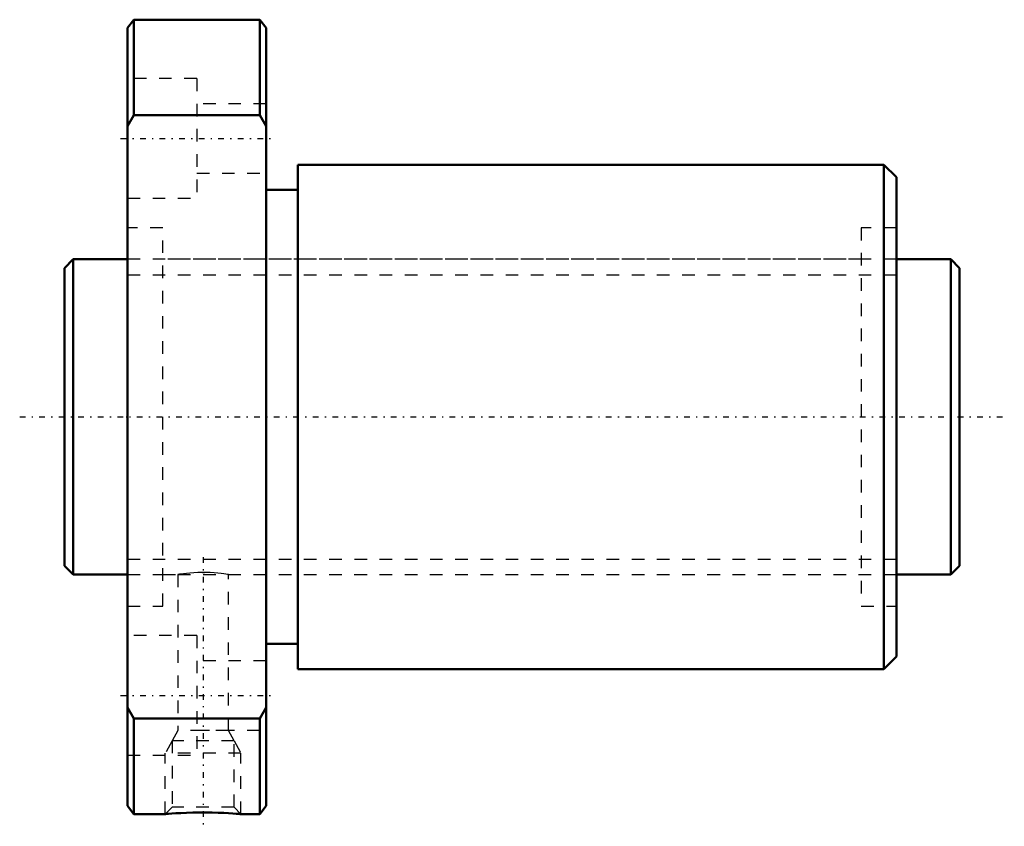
# Model space of a CAD drawing. Header units: millimetres. Extents: x -3.6 to 74.6, y -32.5 to 31.5.
import ezdxf

# ---------------------------------------------------------------- set-up
doc = ezdxf.new("R2010")
doc.units = ezdxf.units.MM
doc.linetypes.add('Center', pattern=[1.5, 0.45, -0.5, 0.05, -0.5])
doc.linetypes.add('Dashed', pattern=[2, 1, -1])
for name, color, linetype, lineweight in [('2d ConnectionPoints', 7, 'Continuous', 50), ('AM_0', 7, 'Continuous', 50), ('AM_5', 3, 'Continuous', 25), ('AM_7', 7, 'Center', 25), ('AM_9', 6, 'Dashed', 25)]:
    doc.layers.add(name, color=color, linetype=linetype, lineweight=lineweight)

# ---------------------------------------------------------------- blocks, each defined once
blk = doc.blocks.new('1_DIK_2505_6RR_Nut_0_in_DIK2505_6RRG0_71LC0_000_0')
at = {"layer": 'AM_0'}
for p, q in [((5.5, 31.5), (5, 30.85)), ((15.5, 31.5), (5.5, 31.5)), ((5.5, 31.5), (5.5, 23.917)), ((15.5, 23.917), (15.5, 31.5)), ((16, 30.85), (15.5, 31.5)), ((5, -30.85), (5, 30.85)), ((16, -30.85), (16, 30.85)), ((5.5, 23.917), (5, 23.054)), ((15.5, 23.917), (5.5, 23.917)), ((16, 23.054), (15.5, 23.917)), ((65, 20), (18.5, 20)), ((18.5, 20), (18.5, -20)), ((66, 19), (65, 20)), ((65, 20), (65, -20)), ((66, 19), (66, -19)), ((18.5, 18), (16, 18)), ((16, -18), (18.5, -18)), ((65, -20), (66, -19)), ((18.5, -20), (65, -20)), ((5, -23.054), (5.5, -23.917)), ((15.5, -23.917), (16, -23.054)), ((5.5, -23.917), (5.5, -31.5)), ((15.5, -23.917), (5.5, -23.917)), ((15.5, -31.5), (15.5, -23.917)), ((5, -30.85), (5.5, -31.5)), ((15.5, -31.5), (16, -30.85)), ((5.5, -31.5), (8.01, -31.5)), ((13.994, -31.5), (15.5, -31.5))]:
    blk.add_line(p, q, dxfattribs=at)
blk.add_lwpolyline([(14, -31.5), (13.999, -31.5), (13.947, -31.495), (13.816, -31.485), (13.619, -31.469), (13.35, -31.45), (13.021, -31.429), (12.631, -31.408), (12.194, -31.39), (11.712, -31.376), (11.209, -31.37), (10.685, -31.371), (10.176, -31.379), (9.677, -31.395), (9.233, -31.415), (8.827, -31.438), (8.507, -31.46), (8.252, -31.479), (8.091, -31.492), (8.009, -31.499), (8, -31.5)], dxfattribs=at)
at = {"layer": 'AM_5', "linetype": 'Dashed'}
for p, q in [((8.541, -25.68), (8, -26.68)), ((13.459, -25.68), (14, -26.68)), ((14, -26.68), (8, -26.68)), ((8, -31.5), (8, -26.68)), ((14, -31.5), (14, -26.68))]:
    blk.add_line(p, q, dxfattribs=at)
at = {"layer": 'AM_7'}
for p, q in [((4.45, 22.084), (16.55, 22.084)), ((11, -11.13), (11, -32.47)), ((4.45, -22.084), (16.55, -22.084))]:
    blk.add_line(p, q, dxfattribs=at)
at = {"layer": 'AM_9'}
for p, q in [((10.5, 26.834), (5, 26.834)), ((10.5, 26.834), (10.5, 17.334)), ((16, 24.834), (10.5, 24.834)), ((10.5, 19.334), (16, 19.334)), ((5, 17.334), (10.5, 17.334)), ((7.8, 15), (5, 15)), ((7.8, -15), (7.8, 15)), ((66, 15), (63.2, 15)), ((63.2, 15), (63.2, -15)), ((63.2, 12.5), (7.8, 12.5)), ((10.963, -12.339), (11.118, -12.34)), ((7.8, -12.5), (9.001, -12.5)), ((9, -12.5), (9, -24.88)), ((12.993, -12.5), (63.2, -12.5)), ((13, -24.88), (13, -12.499)), ((5, -15), (7.8, -15)), ((63.2, -15), (66, -15)), ((10.5, -17.334), (5, -17.334)), ((10.5, -17.334), (10.5, -26.834)), ((16, -19.334), (10.5, -19.334)), ((9, -24.88), (8.541, -25.68)), ((13, -24.88), (9, -24.88)), ((10.5, -24.834), (16, -24.834)), ((13.459, -25.68), (13, -24.88)), ((8.541, -25.68), (8.541, -30.959)), ((13.459, -25.68), (8.541, -25.68)), ((13.459, -30.959), (13.459, -25.68)), ((5, -26.834), (10.5, -26.834)), ((8.541, -30.959), (8, -31.5)), ((13.459, -30.959), (8.541, -30.959)), ((14, -31.5), (13.459, -30.959))]:
    blk.add_line(p, q, dxfattribs=at)
blk.add_lwpolyline([(13, -12.5), (12.988, -12.498), (12.925, -12.488), (12.807, -12.471), (12.642, -12.448), (12.426, -12.421), (12.174, -12.395), (11.881, -12.37), (11.571, -12.352), (11.235, -12.341), (10.905, -12.339), (10.569, -12.347), (10.255, -12.361), (9.954, -12.383), (9.688, -12.408), (9.452, -12.436), (9.263, -12.461), (9.119, -12.481), (9.033, -12.495), (9, -12.5), (9, -12.5)], dxfattribs=at)
blk = doc.blocks.new('2_DIK_2505_6RR07100_Shaft_0_in_DIK2505_6RRG0_71LC0_000_0')
at = {"layer": 'AM_0'}
for p, q in [((0.7, 12.5), (0, 11.8)), ((5, 12.5), (0.7, 12.5)), ((0.7, 12.5), (0.7, -12.5)), ((70.3, 12.5), (66, 12.5)), ((71, 11.8), (70.3, 12.5)), ((70.3, 12.5), (70.3, -12.5)), ((0, 11.8), (0, -11.8)), ((71, 11.8), (71, -11.8)), ((0, -11.8), (0.7, -12.5)), ((70.3, -12.5), (71, -11.8)), ((0.7, -12.5), (5, -12.5)), ((66, -12.5), (70.3, -12.5))]:
    blk.add_line(p, q, dxfattribs=at)
at = {"layer": 'AM_5', "linetype": 'Dashed'}
for p, q in [((5, 11.273), (66, 11.273)), ((5, -11.273), (66, -11.273))]:
    blk.add_line(p, q, dxfattribs=at)
at = {"layer": 'AM_7'}
blk.add_line((-3.55, 0), (74.55, 0), dxfattribs=at)
at = {"layer": 'AM_9'}
for p, q in [((66, 12.5), (5, 12.5)), ((5, -12.5), (66, -12.5))]:
    blk.add_line(p, q, dxfattribs=at)

msp = doc.modelspace()

# ---------------------------------------------------------------- linework, layer by layer
at = {"layer": '2d ConnectionPoints'}
for p in [(0, 0), (5, 0)]:
    msp.add_point(p, dxfattribs=at)

# ---------------------------------------------------------------- block references
for name in ['1_DIK_2505_6RR_Nut_0_in_DIK2505_6RRG0_71LC0_000_0', '2_DIK_2505_6RR07100_Shaft_0_in_DIK2505_6RRG0_71LC0_000_0']:
    msp.add_blockref(name, (0, 0))

doc.saveas('drawing.dxf')
